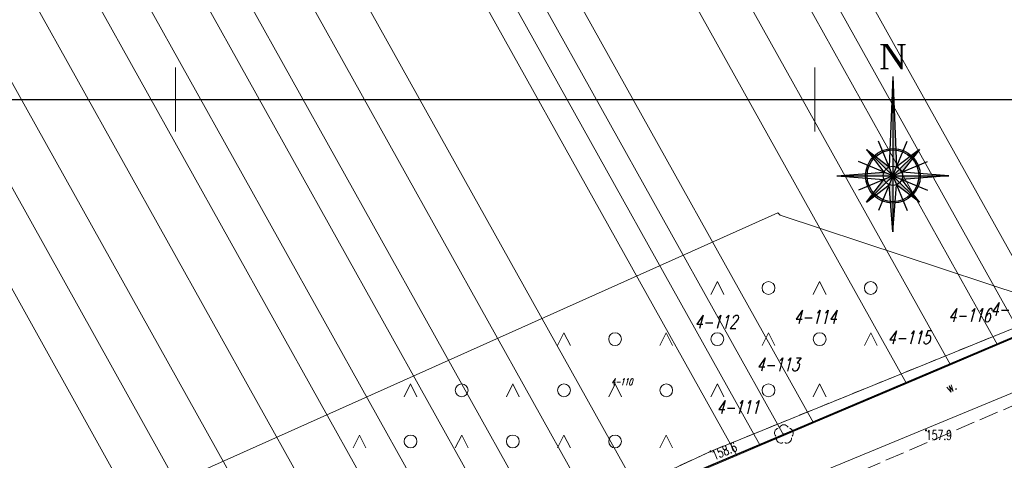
# Model space of a CAD drawing. Header units: metres. Extents: x 0 to 7550187, y 0 to 5738922.
# Tile 39 of 43: x 7549888 to 7549965, y 5738722 to 5738756. Entities that reach past the tile are written whole.
import ezdxf
from ezdxf.enums import TextEntityAlignment as Align

# ---------------------------------------------------------------- set-up
doc = ezdxf.new("R2010")
doc.units = ezdxf.units.M
for name, pattern in [('$AUDIT_BAD_LTYPE2', [0]), ('1', [0]), ('1_14', [1, -1]), ('1_OTKJ', [2, 1.5, -0.5]), ('1_OTKR', [0]), ('1_OTZZ', [1.5, 1, -0.5]), ('HIDDEN', [0.375, 0.25, -0.125])]:
    doc.linetypes.add(name, pattern=pattern)
doc.layers.add('$AUDIT_BAD_LAYER1', color=7, linetype='Continuous')
doc.layers.add('TABELA', color=7, linetype='Continuous')
for name, color, linetype, lineweight in [('_STYL_HATCH', 7, 'Continuous', 0), ('_STYL_OPIS', 4, 'Continuous', 0), ('Dzialki', 90, '1', 18), ('Numery_dzialek', 90, 'Continuous', 13), ('OTK_E_T_4', 7, 'Continuous', 0), ('OTK_L_0', 7, '1_OTKJ', 18), ('OTK_L_5', 7, 'Continuous', 18), ('OTR_T_1', 7, 'Continuous', 18), ('OTZ_L_0', 7, '1_OTZZ', 18), ('Podzial_sekcyjny_krzyze', 7, '1', 0)]:
    doc.layers.add(name, color=color, linetype=linetype, lineweight=lineweight)
doc.layers.add('OTZ_T_0', color=7, linetype='Continuous', lineweight=18, true_color=0x008000)
doc.styles.add('35_100', font='arial.ttf', dxfattribs={"height": 35})
doc.styles.get("Standard").update_dxf_attribs({"font": 'romans.shx', "width": 0.75})

# ---------------------------------------------------------------- blocks, each defined once
blk = doc.blocks.new('znak_polnocy_100')
h = blk.add_hatch(color=7)
edge = h.paths.add_edge_path()
edge.add_line((3.9, 42.6), (0, 138))
edge.add_line((0, 138), (0, 42.5))
edge.add_arc((1.5, 111.9), 69.3, 268.7494, 271.9804)
h = blk.add_hatch(color=7)
edge = h.paths.add_edge_path()
edge.add_arc((1.5, 111.9), 69.3, 268.7494, 271.9804, ccw=False)
edge.add_line((0, 42.5), (0, 0))
edge.add_line((0, 0), (5.1, 12.4))
edge.add_line((5.1, 12.4), (5, 17))
edge.add_line((5, 17), (3.9, 42.6))
h = blk.add_hatch(color=7)
edge = h.paths.add_edge_path()
edge.add_arc((-394.4, 4.6), 351.9, 359.25, 359.7034)
edge.add_line((-42.5, 2.8), (-78, 0))
edge.add_line((-78, 0), (-42.5, 0))
h = blk.add_hatch(color=7)
edge = h.paths.add_edge_path()
edge.add_arc((-394.4, 4.6), 351.9, 359.25, 359.7034, ccw=False)
edge.add_line((-42.5, 0), (0, 0))
edge.add_line((0, 0), (-12.4, 5.1))
edge.add_line((-12.4, 5.1), (-15.3, 4.9))
edge.add_line((-15.3, 4.9), (-42.5, 2.8))
h = blk.add_hatch(color=7)
edge = h.paths.add_edge_path()
edge.add_arc((-2.1, -156.6), 114.1, 88.9365, 90.3348, ccw=False)
edge.add_line((0, -42.5), (0, 0))
edge.add_line((0, 0), (-5.1, -12.4))
edge.add_line((-5.1, -12.4), (-5.1, -13.4))
edge.add_line((-5.1, -13.4), (-2.8, -42.5))
h = blk.add_hatch(color=7)
edge = h.paths.add_edge_path()
edge.add_arc((394.4, -4.6), 351.9, 179.25, 179.7034, ccw=False)
edge.add_line((42.5, 0), (0, 0))
edge.add_line((0, 0), (12.4, -5.1))
edge.add_line((12.4, -5.1), (12.7, -5.1))
edge.add_line((12.7, -5.1), (42.5, -2.8))
h = blk.add_hatch(color=7)
edge = h.paths.add_edge_path()
edge.add_arc((394.4, -4.6), 351.9, 179.25, 179.7034)
edge.add_line((42.5, -2.8), (78, 0))
edge.add_line((78, 0), (42.5, 0))
h = blk.add_hatch(color=7)
edge = h.paths.add_edge_path()
edge.add_arc((-2.1, -156.6), 114.1, 88.9365, 90.3348)
edge.add_line((-2.8, -42.5), (0, -78))
edge.add_line((0, -78), (0, -42.5))
at = {"color": 7}
for p, q in [((0, 138), (-5.1, 12.4)), ((0, 138), (0, -78)), ((0, 138), (5.1, 12.4)), ((0, 0), (-19.9, 48)), ((0, 0), (19.9, 48)), ((-36.8, 36.8), (-5.1, 12.4)), ((-36.8, 36.8), (-12.4, 5.1)), ((0, 0), (-36.8, 36.8)), ((0, 0), (36.8, 36.8)), ((36.8, 36.8), (5.1, 12.4)), ((36.8, 36.8), (12.4, 5.1)), ((0, 0), (-48, 19.9)), ((0, 0), (48, 19.9)), ((-78, 0), (-12.4, 5.1)), ((-78, 0), (78, 0)), ((0, 0), (-48, -19.9)), ((0, 0), (-19.9, -48)), ((-5.8, 5.8), (0, 0)), ((-5.8, -5.8), (0, 0)), ((5.8, 5.8), (0, 0)), ((5.8, -5.8), (0, 0)), ((0, 0), (48, -19.9)), ((0, 0), (19.9, -48)), ((36.8, -36.8), (0, 0)), ((78, 0), (12.4, 5.1)), ((78, 0), (12.4, -5.1)), ((-78, 0), (-12.4, -5.1)), ((-36.8, -36.8), (0, 0)), ((-36.8, -36.8), (-12.4, -5.1)), ((-36.8, -36.8), (-5.1, -12.4)), ((0, -78), (-5.1, -12.4)), ((0, -78), (5.2, -12.6)), ((36.8, -36.8), (5.1, -12.4)), ((36.8, -36.8), (12.4, -5.1))]:
    blk.add_line(p, q, dxfattribs=at)
for radius in [38, 36, 13.4]:
    blk.add_circle((0, 0), radius, dxfattribs=at)
at = {"color": 7, "extrusion": (0, 0, -1)}
for points in [[(5.1, 12.4), (0, 0), (36.8, 36.8), (0, 0)], [(0, 0), (0, 0), (-36.8, 36.8), (-12.4, 5.1)], [(0, 0), (0, 0), (36.8, -36.8), (12.4, -5.1)], [(-5.1, -12.4), (-5.1, -12.4), (-36.8, -36.8), (0, 0)]]:
    blk.add_solid(points, dxfattribs=at)
at = {"color": 7, "insert": (0, 165.6), "char_height": 35, "attachment_point": 5, "style": '35_100'}
blk.add_mtext_dynamic_manual_height_columns('{\\fTimes New Roman|b0|i0|c238|p18;N}', width=2.311, gutter_width=1250, heights=[0], dxfattribs=at)
blk = doc.blocks.new('A$C23C30276')
at = {"layer": 'TABELA', "color": 0, "xscale": 0.05625000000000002, "yscale": 0.05625000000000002, "zscale": 0.05625000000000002}
blk.add_blockref('znak_polnocy_100', (-39.838, -2.658), dxfattribs=at)
blk = doc.blocks.new('2_OTRN')
at = {"linetype": 'Continuous'}
blk.add_circle((0, 0), 0.045, dxfattribs=at)
blk = doc.blocks.new('2_OTZZ')
at = {"linetype": 'Continuous'}
for p, q in [((-2, 2.5), (-2.5, 1.5)), ((-1.5, 1.5), (-2, 2.5)), ((2, -1.5), (1.5, -2.5)), ((2.5, -2.5), (2, -1.5))]:
    blk.add_line(p, q, dxfattribs=at)
for centre in [(2, 2), (-2, -2)]:
    blk.add_circle(centre, 0.5, dxfattribs=at)
blk = doc.blocks.new('2_OTZL')
at = {"linetype": 'Continuous'}
blk.add_circle((0, 0), 0.045, dxfattribs=at)
for centre, start, end in [((-0.357, 0.116), 102.14447, 221.86002), ((0, 0.375), 30.14012, 149.85988), ((0.357, 0.116), 318.13998, 77.85553), ((-0.22, -0.303), 174.14818, 293.85423), ((0.22, -0.303), 246.14577, 5.85182)]:
    blk.add_arc(centre, 0.375, start, end, dxfattribs=at)
blk = doc.blocks.new('G.6640.1.3850.2024_plan')
at = {"layer": 'Dzialki'}
for p, q in [((7549916.88, 5738824.77), (7549968.37, 5738732.52)), ((7549914.87, 5738823.46), (7549966.16, 5738731.59)), ((7549913.19, 5738822.37), (7549964.31, 5738730.8)), ((7549909.85, 5738820.19), (7549960.62, 5738729.24)), ((7549906.74, 5738818.16), (7549957.19, 5738727.79)), ((7549900.14, 5738813.85), (7549949.9, 5738724.71)), ((7549898.04, 5738812.49), (7549947.59, 5738723.73)), ((7549896.37, 5738811.4), (7549945.74, 5738722.95)), ((7549894.69, 5738810.3), (7549943.9, 5738722.17)), ((7549887.91, 5738805.88), (7549936.41, 5738719)), ((7549884.73, 5738803.81), (7549932.9, 5738717.52)), ((7549929.02, 5738715.88), (7549881.21, 5738801.51)), ((7549878.71, 5738799.88), (7549926.26, 5738714.71)), ((7549875.35, 5738797.69), (7549922.55, 5738713.14)), ((7549872.51, 5738795.84), (7549919.41, 5738711.81)), ((7549868.91, 5738793.49), (7549915.44, 5738710.13)), ((7549865.06, 5738790.98), (7549911.2, 5738708.33)), ((7549907.5, 5738706.77), (7549861.71, 5738788.8)), ((7549903.88, 5738705.24), (7549858.53, 5738786.72)), ((7549964.31, 5738730.8), (7549966.16, 5738731.59)), ((7549960.62, 5738729.24), (7549964.31, 5738730.8)), ((7549957.19, 5738727.79), (7549960.62, 5738729.24)), ((7549949.9, 5738724.71), (7549957.19, 5738727.79)), ((7549947.59, 5738723.73), (7549949.9, 5738724.71)), ((7549945.74, 5738722.95), (7549947.59, 5738723.73)), ((7549943.9, 5738722.17), (7549945.74, 5738722.95)), ((7549936.41, 5738719), (7549943.9, 5738722.17))]:
    blk.add_line(p, q, dxfattribs=at)
at = {"layer": 'OTK_L_0', "linetype": '1_OTKJ'}
blk.add_line((7549969.81, 5738727.92), (7549945.27, 5738717.34), dxfattribs=at)
at = {"layer": 'OTK_L_5', "linetype": '1_OTKR'}
for p, q in [((7549941.85, 5738722.48), (7549967.54, 5738732.92)), ((7549969.56, 5738728.74), (7549944.66, 5738718.47)), ((7549928.57, 5738716.34), (7549941.85, 5738722.48))]:
    blk.add_line(p, q, dxfattribs=at)
at = {"layer": 'OTZ_L_0', "linetype": '1_14'}
for p, q in [((7549947.12, 5738741.13), (7549902.07, 5738720.97)), ((7549947.299, 5738740.939), (7549947.12, 5738741.13)), ((7549968.011, 5738734.1), (7549947.299, 5738740.939))]:
    blk.add_line(p, q, dxfattribs=at)
at = {"layer": 'OTZ_L_0', "linetype": '1_OTZZ'}
for p, q in [((7549941.85, 5738722.48), (7549967.54, 5738732.92)), ((7549928.57, 5738716.34), (7549941.85, 5738722.48))]:
    blk.add_line(p, q, dxfattribs=at)
at = {"layer": 'Podzial_sekcyjny_krzyze'}
for p, q in [((7549900, 5738747.5), (7549900, 5738752.5)), ((7549950, 5738747.5), (7549950, 5738752.5)), ((7549897.5, 5738750), (7549902.5, 5738750)), ((7549947.5, 5738750), (7549952.5, 5738750))]:
    blk.add_line(p, q, dxfattribs=at)
at = {"layer": 'OTR_T_1'}
for p in [(7549958.71, 5738724.13), (7549941.85, 5738722.48)]:
    blk.add_blockref('2_OTRN', p, dxfattribs=at)
at = {"layer": 'OTZ_L_0'}
for p in [(7549944.388, 5738733.256), (7549952.388, 5738733.256), (7549932.388, 5738729.256), (7549940.388, 5738729.256), (7549948.388, 5738729.256), (7549920.388, 5738725.256), (7549928.388, 5738725.256), (7549936.388, 5738725.256), (7549916.388, 5738721.256), (7549924.388, 5738721.256)]:
    blk.add_blockref('2_OTZZ', p, dxfattribs=at)
at = {"layer": 'OTZ_T_0'}
blk.add_blockref('2_OTZL', (7549947.59, 5738723.81), dxfattribs=at)
at = {"layer": 'Numery_dzialek', "oblique": 15, "width": 0.7}
for s, height, p in [('4-116', 1.05, (7549960.439, 5738733.649)), ('4-117', 1.05, (7549963.75, 5738734.12)), ('4-112', 1.05, (7549940.59, 5738733.14)), ('4-114', 1.05, (7549948.36, 5738733.51)), ('4-115', 1.05, (7549955.7, 5738731.91)), ('4-113', 1.05, (7549945.44, 5738729.8)), ('4-110', 0.525, (7549934.08, 5738728.18)), ('4-111', 1.05, (7549942.31, 5738726.46))]:
    blk.add_text(s, height=height, dxfattribs=at).set_placement(p, align=Align.TOP_LEFT)
at = {"layer": 'OTK_E_T_4', "lineweight": 9, "width": 0.7}
blk.add_text('w.', height=0.75, rotation=28.17859, dxfattribs=at).set_placement((7549960.667, 5738727.537), align=Align.MIDDLE)
at = {"layer": 'OTR_T_1', "lineweight": 9, "width": 0.7}
blk.add_text('157.9', height=0.75, dxfattribs=at).set_placement((7549958.71, 5738724.13), align=Align.TOP_LEFT)
blk.add_text('158.6', height=0.75, rotation=22.11603, dxfattribs=at).set_placement((7549941.85, 5738722.48), align=Align.TOP_LEFT)

msp = doc.modelspace()

# ---------------------------------------------------------------- linework, layer by layer
at = {"layer": '$AUDIT_BAD_LAYER1', "linetype": '$AUDIT_BAD_LTYPE2'}
msp.add_line((7549600, 5738750), (7550000, 5738750), dxfattribs=at)
msp.add_line((7549600, 5738750), (7550000, 5738750), dxfattribs=at)
msp.add_line((7549600, 5738750), (7550000, 5738750), dxfattribs=at)
at = {"layer": '_STYL_OPIS', "color": 1, "linetype": 'HIDDEN', "lineweight": 35, "ltscale": 5, "const_width": 0.1, "flags": 128}
msp.add_lwpolyline([(7549971.61811, 5738733.98487), (7549944.55815, 5738722.52705), (7549922.47771, 5738713.17768), (7549911.11811, 5738708.38487), (7549903.79811, 5738705.29487), (7549894.14892, 5738700.19002), (7549884.60991, 5738695.76651), (7549879.58811, 5738693.56487), (7549851.16811, 5738681.13487)], dxfattribs=at)

# ---------------------------------------------------------------- block references
msp.add_blockref('G.6640.1.3850.2024_plan', (0, 0))
at = {"layer": '_STYL_HATCH', "color": 5, "ltscale": 20}
msp.add_blockref('A$C23C30276', (7549995.95721, 5738746.68223), dxfattribs=at)

doc.saveas('drawing.dxf')
